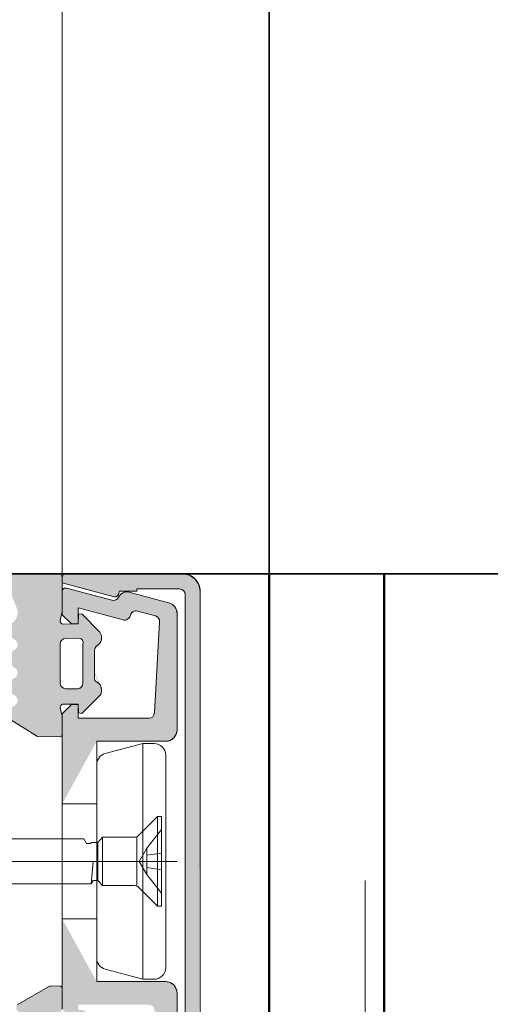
# Model space of a CAD drawing. Header units: millimetres. Extents: x 0 to 96, y -6 to 70.6.
# Tile 21 of 138: x 25.143 to 25.347, y -2.346 to -1.918. Entities that reach past the tile are written whole.
import ezdxf

# ---------------------------------------------------------------- set-up
doc = ezdxf.new("R2010")
doc.units = ezdxf.units.MM
doc.styles.add('Arial Narrow', font='ARIALN.TTF')
doc.dimstyles.new('Arch_Strakon_dimstyle', dxfattribs={"dimtxt": 15.75, "dimasz": 1, "dimexe": 1.25, "dimexo": 0.0625, "dimgap": 1, "dimtad": 0, "dimdec": 3, "dimzin": 12, "dimdsep": 46, "dimtxsty": 'Arial Narrow', "dimblk": 'Arrowhead_Tick', "dimsah": 1, "dimcen": 0, "dimse1": 1, "dimse2": 1, "dimclrd": 6, "dimclrt": 2, "dimazin": 0, "dimtfac": 1, "dimtdec": 4, "dimtmove": 0, "dimatfit": 3, "dimldrblk": 'NONE', "dimfxl": 1, "dimtvp": 1, "dimtolj": 1, "dimtzin": 0, "dimlwd": 13, "dimarcsym": 2})

# ---------------------------------------------------------------- blocks, each defined once
blk = doc.blocks.new('Arrowhead_Tick')
at = {"color": 0, "linetype": 'Continuous', "lineweight": -2}
for p, q in [((0, 20), (0, -10)), ((-1, 0), (0, 0)), ((10, 0), (0, 0))]:
    blk.add_line(p, q, dxfattribs=at)
at = {"color": 2, "linetype": 'Continuous', "lineweight": 35}
blk.add_line((4.419417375, 4.419417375), (-4.419417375, -4.419417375), dxfattribs=at)
blk = doc.blocks.new('*D90')
at = {"color": 6, "linetype": 'Continuous', "lineweight": 13}
blk.add_line((24.20626755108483, -1.338621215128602), (25.23360815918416, -1.338621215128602), dxfattribs=at)
at = {"layer": 'Defpoints', "color": 0}
for p in [(25.24360815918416, -1.338621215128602), (25.24360815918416, -3.830601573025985), (24.19626755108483, -4.559149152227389)]:
    blk.add_point(p, dxfattribs=at)
at = {"color": 6, "lineweight": 13, "xscale": 0.01, "yscale": 0.01, "zscale": 0.01}
for p, rotation in [((25.24360815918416, -1.338621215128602), 360), ((24.19626755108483, -1.338621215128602), 180)]:
    blk.add_blockref('Arrowhead_Tick', p, dxfattribs=dict(at, rotation=rotation))
at = {"color": 5, "lineweight": 0, "insert": (24.7199378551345, -1.199281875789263), "char_height": 0.175, "attachment_point": 5, "style": 'Arial Narrow'}
blk.add_mtext('\\A1;209', dxfattribs=at)
blk = doc.blocks.new('_None')
blk = doc.blocks.new('*D91')
at = {"color": 6, "linetype": 'Continuous', "lineweight": 13}
blk.add_line((25.25360815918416, -1.338621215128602), (27.6662513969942, -1.338621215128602), dxfattribs=at)
at = {"layer": 'Defpoints', "color": 0}
for p in [(27.6762513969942, -1.338621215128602), (27.6762513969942, -3.330601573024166), (25.24360815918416, -3.830601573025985)]:
    blk.add_point(p, dxfattribs=at)
at = {"color": 6, "lineweight": 13, "xscale": 0.01, "yscale": 0.01, "zscale": 0.01}
for p, rotation in [((27.6762513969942, -1.338621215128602), 360), ((25.24360815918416, -1.338621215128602), 180)]:
    blk.add_blockref('Arrowhead_Tick', p, dxfattribs=dict(at, rotation=rotation))
at = {"color": 5, "lineweight": 0, "insert": (26.45992977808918, -1.199281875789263), "char_height": 0.175, "attachment_point": 5, "style": 'Arial Narrow'}
blk.add_mtext('\\A1;487', dxfattribs=at)
blk = doc.blocks.new('*D215')
at = {"color": 6, "linetype": 'Continuous', "lineweight": 13}
blk.add_line((24.20626755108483, -0.169091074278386), (32.7942757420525, -0.169091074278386), dxfattribs=at)
at = {"layer": 'Defpoints', "color": 0}
for p in [(32.8042757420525, -0.169091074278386), (32.8042757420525, -1.667527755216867), (24.19626755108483, -4.559149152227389)]:
    blk.add_point(p, dxfattribs=at)
at = {"color": 6, "lineweight": 13, "xscale": 0.01, "yscale": 0.01, "zscale": 0.01}
blk.add_blockref('Arrowhead_Tick', (32.8042757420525, -0.169091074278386), dxfattribs=at)
at = {"color": 6, "lineweight": 13, "xscale": 0.01, "yscale": 0.01, "zscale": 0.01, "rotation": 180}
blk.add_blockref('Arrowhead_Tick', (24.19626755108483, -0.169091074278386), dxfattribs=at)
at = {"color": 2, "lineweight": 0, "insert": (28.50027164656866, -0.04002575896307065), "char_height": 0.1575, "attachment_point": 5, "style": 'Arial Narrow'}
blk.add_mtext('\\A1;1722', dxfattribs=at)

msp = doc.modelspace()

# ---------------------------------------------------------------- hatches: boundary and pattern name
at = {"lineweight": 13, "true_color": 0x3f0000}
for points in [[(25.17771449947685, -2.207379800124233), (25.17823729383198, -2.208479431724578), (25.17840780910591, -2.209685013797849), (25.17821048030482, -2.21088649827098), (25.1781267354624, -2.211119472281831), (25.17802884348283, -2.21134686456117), (25.17791717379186, -2.211567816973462), (25.17779214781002, -2.211781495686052), (25.16974970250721, -2.219771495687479), (25.16829970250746, -2.21959149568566), (25.16824970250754, -2.215706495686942), (25.16173999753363, -2.215731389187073), (25.16111586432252, -2.215875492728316), (25.16062313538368, -2.216284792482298), (25.16036700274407, -2.216871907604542), (25.16040214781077, -2.217511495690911), (25.16125214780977, -2.220856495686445), (25.16125214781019, -2.2289964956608), (25.16118247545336, -2.229345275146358), (25.16098857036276, -2.229643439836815), (25.16069801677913, -2.229848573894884), (25.16035214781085, -2.229931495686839), (25.15050214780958, -2.22987149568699), (25.13651992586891, -2.221086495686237), (25.1362985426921, -2.220584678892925), (25.13625214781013, -2.220038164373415), (25.13638577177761, -2.219506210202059), (25.13668492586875, -2.219046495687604), (25.14122214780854, -2.215801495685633), (25.14171760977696, -2.214934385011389), (25.14184313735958, -2.21394362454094), (25.14157958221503, -2.212980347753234), (25.14096714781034, -2.212191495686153), (25.13868714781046, -2.210886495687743), (25.13652584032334, -2.209086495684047), (25.13630946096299, -2.208596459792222), (25.13625214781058, -2.208063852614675), (25.13635931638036, -2.207539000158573), (25.1366208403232, -2.207071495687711), (25.14122714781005, -2.203811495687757), (25.14177223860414, -2.202955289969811), (25.14191101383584, -2.201949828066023), (25.14161823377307, -2.200977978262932), (25.14094714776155, -2.20021649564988), (25.13657873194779, -2.196971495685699), (25.13631513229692, -2.196460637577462), (25.13625214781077, -2.195889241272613), (25.13639814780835, -2.195333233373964), (25.13673373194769, -2.194866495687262), (25.14096714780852, -2.19184149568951), (25.14165070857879, -2.190983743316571), (25.14188814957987, -2.189912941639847), (25.14163122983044, -2.188846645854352), (25.14093214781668, -2.188001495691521), (25.13646990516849, -2.184706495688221), (25.13628245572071, -2.184170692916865), (25.13625214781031, -2.18360385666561), (25.13638139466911, -2.183051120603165), (25.13665990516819, -2.182556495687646), (25.14024714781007, -2.179831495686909), (25.14120995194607, -2.178554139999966), (25.14175767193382, -2.177051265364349), (25.14184253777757, -2.175453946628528), (25.14145714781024, -2.173901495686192), (25.13701792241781, -2.1629814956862), (25.14137292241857, -2.165596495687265), (25.13669509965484, -2.162643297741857), (25.13645296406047, -2.162243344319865), (25.13630295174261, -2.161800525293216), (25.13625214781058, -2.161335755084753), (25.13642256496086, -2.160483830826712), (25.13691162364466, -2.159765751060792), (25.13764193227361, -2.159295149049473), (25.13849792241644, -2.159146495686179), (25.16000449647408, -2.159147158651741), (25.1604822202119, -2.159243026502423), (25.16088699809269, -2.159514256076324), (25.16115732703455, -2.159919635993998), (25.16125213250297, -2.160397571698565), (25.16124714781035, -2.175401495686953), (25.16042714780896, -2.179325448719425), (25.16038422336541, -2.179911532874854), (25.16060552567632, -2.180455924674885), (25.16104520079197, -2.180845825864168), (25.16161214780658, -2.181000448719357), (25.16825254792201, -2.180897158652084), (25.16832714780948, -2.176586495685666), (25.16981714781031, -2.176541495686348), (25.17756214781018, -2.184471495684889), (25.1779056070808, -2.185013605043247), (25.17815751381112, -2.1856038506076), (25.17831132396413, -2.186226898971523), (25.17836304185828, -2.186866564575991), (25.17827438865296, -2.187702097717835), (25.17801237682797, -2.188500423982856), (25.17758867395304, -2.189225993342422), (25.17702214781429, -2.18984649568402), (25.17620714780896, -2.190551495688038), (25.17580515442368, -2.19094129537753), (25.17551867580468, -2.191422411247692), (25.17536752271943, -2.191961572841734), (25.17536214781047, -2.192521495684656), (25.17530214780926, -2.204186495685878), (25.17531412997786, -2.204735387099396), (25.17547971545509, -2.205258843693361), (25.17578558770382, -2.205714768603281), (25.17620714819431, -2.206066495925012), (25.17688697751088, -2.206486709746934), (25.17026214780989, -2.189496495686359), (25.17030274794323, -2.188717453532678), (25.17003477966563, -2.187984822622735), (25.16950111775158, -2.187415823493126), (25.1687871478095, -2.187101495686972), (25.16260214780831, -2.187146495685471), (25.16175737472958, -2.187403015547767), (25.16104878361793, -2.187929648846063), (25.16055956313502, -2.188664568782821), (25.16034714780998, -2.189521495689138), (25.16037714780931, -2.206961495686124), (25.16066239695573, -2.207744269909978), (25.16117695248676, -2.208399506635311), (25.16186977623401, -2.208862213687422), (25.16267214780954, -2.20908649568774), (25.16815214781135, -2.209116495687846), (25.16899020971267, -2.208846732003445), (25.16967520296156, -2.208293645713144), (25.17011548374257, -2.207531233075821), (25.17025214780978, -2.206661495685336), (25.17026214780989, -2.189496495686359)], [(25.22068035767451, -2.404512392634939), (25.21905456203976, -2.406945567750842), (25.21662138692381, -2.408571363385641), (25.21375126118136, -2.409142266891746), (25.16275126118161, -2.409142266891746), (25.16217723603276, -2.409028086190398), (25.16169060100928, -2.408702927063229), (25.1613654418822, -2.408216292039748), (25.16125126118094, -2.407642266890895), (25.16125126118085, -2.40526428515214), (25.18390819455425, -2.399193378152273), (25.18449221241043, -2.399155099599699), (25.18504642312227, -2.399343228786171), (25.18548645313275, -2.399729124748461), (25.18574531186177, -2.400254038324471), (25.18611728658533, -2.401642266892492), (25.19375126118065, -2.401642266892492), (25.19375126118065, -2.402642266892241), (25.21225126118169, -2.402642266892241), (25.21320796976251, -2.402451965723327), (25.21401902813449, -2.401910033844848), (25.21456096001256, -2.401098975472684), (25.21475126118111, -2.400142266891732), (25.2145609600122, -2.167185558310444), (25.21475126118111, -2.168142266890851), (25.21401902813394, -2.166374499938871), (25.21320796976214, -2.165832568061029), (25.21225126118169, -2.165642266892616), (25.19375126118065, -2.165642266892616), (25.19375126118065, -2.166642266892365), (25.18611728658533, -2.166642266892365), (25.18574531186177, -2.16803049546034), (25.18548645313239, -2.16855540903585), (25.18504642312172, -2.168941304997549), (25.18449221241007, -2.16912943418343), (25.18390819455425, -2.169091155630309), (25.16125126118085, -2.163020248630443), (25.16125126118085, -2.160642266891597), (25.1613654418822, -2.160068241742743), (25.16169060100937, -2.159581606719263), (25.16217723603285, -2.159256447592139), (25.1627512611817, -2.159142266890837), (25.21375126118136, -2.159142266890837), (25.21662138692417, -2.159713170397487), (25.21905456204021, -2.161338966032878), (25.22068035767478, -2.163772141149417), (25.22125126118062, -2.16664226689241)], [(25.1612525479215, -2.2591471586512), (25.1612525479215, -2.219897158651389), (25.16525254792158, -2.215897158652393), (25.16825254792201, -2.215897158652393), (25.16825254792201, -2.221897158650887), (25.19889053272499, -2.221897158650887), (25.19981438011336, -2.22172019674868), (25.20060743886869, -2.221214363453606), (25.20115743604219, -2.220451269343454), (25.20138650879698, -2.219538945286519), (25.20363721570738, -2.179918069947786), (25.20354061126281, -2.179074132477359), (25.20316699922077, -2.178311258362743), (25.20255951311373, -2.177717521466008), (25.2017882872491, -2.177361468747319), (25.19395829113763, -2.175263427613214), (25.19298492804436, -2.17519963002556), (25.19206124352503, -2.175513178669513), (25.19132786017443, -2.176156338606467), (25.1908964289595, -2.177031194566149), (25.1908101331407, -2.177353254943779), (25.19037870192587, -2.178228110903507), (25.18964531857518, -2.178871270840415), (25.18872163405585, -2.179184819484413), (25.18774827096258, -2.179121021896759), (25.16825254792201, -2.173897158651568), (25.16825254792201, -2.180897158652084), (25.16525254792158, -2.180897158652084), (25.1612525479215, -2.176897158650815), (25.1612525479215, -2.166729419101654), (25.16140723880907, -2.166065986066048), (25.16183940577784, -2.165539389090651), (25.1624599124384, -2.165258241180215), (25.1631407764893, -2.165280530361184), (25.18283773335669, -2.170558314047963), (25.18369898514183, -2.170634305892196), (25.18453461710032, -2.17041238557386), (25.18524468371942, -2.169919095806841), (25.18574425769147, -2.169213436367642), (25.18654357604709, -2.168084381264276), (25.18767968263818, -2.16729511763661), (25.18901669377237, -2.166940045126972), (25.1903946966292, -2.16706163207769), (25.20754664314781, -2.171657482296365), (25.20903039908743, -2.172329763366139), (25.21021931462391, -2.173443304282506), (25.21098719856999, -2.174879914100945), (25.21125254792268, -2.176487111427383), (25.21125254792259, -2.226897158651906), (25.21087194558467, -2.228810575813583), (25.20978808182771, -2.230432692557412), (25.20816596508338, -2.231516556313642), (25.20625254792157, -2.231897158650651), (25.17625254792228, -2.231897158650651)], [(25.1612525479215, -2.309147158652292), (25.1612525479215, -2.348397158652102), (25.16525254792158, -2.352397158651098), (25.16825254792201, -2.352397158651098), (25.16825254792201, -2.346397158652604), (25.19889053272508, -2.346397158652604), (25.19981438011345, -2.346574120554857), (25.20060743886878, -2.347079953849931), (25.20115743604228, -2.347843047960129), (25.20138650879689, -2.348755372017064), (25.20363721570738, -2.388376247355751), (25.20354061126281, -2.389220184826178), (25.20316699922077, -2.389983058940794), (25.20255951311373, -2.390576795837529), (25.2017882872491, -2.390932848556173), (25.19395829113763, -2.393030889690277), (25.19298492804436, -2.393094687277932), (25.19206124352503, -2.392781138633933), (25.19132786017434, -2.392137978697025), (25.1908964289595, -2.391263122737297), (25.1908101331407, -2.390941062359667), (25.19037870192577, -2.390066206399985), (25.18964531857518, -2.389423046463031), (25.18872163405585, -2.389109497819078), (25.18774827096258, -2.389173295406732), (25.16825254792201, -2.394397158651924), (25.16825254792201, -2.387397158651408), (25.16525254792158, -2.387397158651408), (25.1612525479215, -2.391397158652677), (25.1612525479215, -2.401564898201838), (25.16140723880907, -2.402228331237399), (25.16183940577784, -2.402754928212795), (25.1624599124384, -2.403036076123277), (25.1631407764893, -2.403013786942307), (25.18283773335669, -2.397736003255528), (25.18369898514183, -2.397660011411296), (25.18453461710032, -2.397881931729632), (25.18524468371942, -2.398375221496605), (25.18574425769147, -2.39908088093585), (25.18654357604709, -2.400209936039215), (25.18767968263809, -2.400999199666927), (25.18901669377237, -2.401354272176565), (25.1903946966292, -2.401232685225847), (25.2075466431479, -2.396636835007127), (25.20903039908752, -2.395964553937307), (25.21021931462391, -2.39485101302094), (25.21098719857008, -2.393414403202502), (25.21125254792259, -2.391807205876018), (25.21125254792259, -2.341397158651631), (25.21087194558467, -2.339483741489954), (25.20978808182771, -2.33786162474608), (25.20816596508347, -2.33677776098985), (25.20625254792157, -2.336397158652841), (25.17625254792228, -2.336397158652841)], [(25.19017526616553, -2.357994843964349), (25.19050539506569, -2.359192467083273), (25.19032927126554, -2.360422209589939), (25.18967626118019, -2.361479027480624), (25.18850126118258, -2.362299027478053), (25.18805021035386, -2.362791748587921), (25.18771397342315, -2.363368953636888), (25.18750786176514, -2.36400435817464), (25.18744126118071, -2.364669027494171), (25.18746626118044, -2.375234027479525), (25.1875171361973, -2.375959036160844), (25.18774515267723, -2.376649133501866), (25.1881362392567, -2.377261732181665), (25.1886662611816, -2.377759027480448), (25.18921626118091, -2.377989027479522), (25.18975211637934, -2.378467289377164), (25.19015856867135, -2.37905946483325), (25.1904122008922, -2.379731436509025), (25.19049840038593, -2.380444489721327), (25.1904293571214, -2.38108357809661), (25.19022541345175, -2.38169317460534), (25.18989598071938, -2.382245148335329), (25.18945626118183, -2.382714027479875), (25.17069126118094, -2.391579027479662), (25.16831745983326, -2.391231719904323), (25.16825058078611, -2.387402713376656), (25.16163107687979, -2.387299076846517), (25.16116079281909, -2.387686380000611), (25.16080249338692, -2.388179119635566), (25.16057901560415, -2.388745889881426), (25.16050460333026, -2.38935056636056), (25.1612458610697, -2.392897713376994), (25.16125126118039, -2.408279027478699), (25.16117173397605, -2.408604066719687), (25.16098180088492, -2.408879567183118), (25.16070630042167, -2.409069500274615), (25.16038126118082, -2.40914902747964), (25.14357781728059, -2.409151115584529), (25.1426777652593, -2.408938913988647), (25.14192274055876, -2.408405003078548), (25.14142269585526, -2.407627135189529), (25.14125045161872, -2.406718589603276), (25.14126251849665, -2.406480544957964), (25.14129859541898, -2.406244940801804), (25.14135831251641, -2.406014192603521), (25.14144105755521, -2.40579066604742), (25.14644262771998, -2.394129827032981), (25.14686018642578, -2.392392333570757), (25.14667676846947, -2.390614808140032), (25.14591321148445, -2.388999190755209), (25.14465626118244, -2.387729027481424), (25.14192355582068, -2.385607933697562), (25.14143170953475, -2.385003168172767), (25.14124298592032, -2.384246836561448), (25.14139305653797, -2.383481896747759), (25.14185355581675, -2.382852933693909), (25.14584126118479, -2.380259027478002), (25.14659727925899, -2.379507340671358), (25.14695484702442, -2.378502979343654), (25.14684393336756, -2.377442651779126), (25.14628626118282, -2.376534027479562), (25.14181769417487, -2.373287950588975), (25.1414026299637, -2.372741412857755), (25.14123894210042, -2.37207493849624), (25.14135359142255, -2.371398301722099), (25.14172769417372, -2.370822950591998), (25.14572626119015, -2.368279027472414), (25.14653885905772, -2.367403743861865), (25.14687791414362, -2.366258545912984), (25.14596626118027, -2.364119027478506), (25.14667280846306, -2.365081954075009), (25.14185425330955, -2.361202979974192), (25.14139030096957, -2.360637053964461), (25.14123377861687, -2.359922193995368), (25.14141879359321, -2.359214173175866), (25.14190502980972, -2.358667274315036), (25.14586626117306, -2.356039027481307), (25.14670251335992, -2.355147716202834), (25.14702134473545, -2.353967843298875), (25.1467478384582, -2.352776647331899), (25.14594626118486, -2.351854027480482), (25.14180233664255, -2.349107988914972), (25.14138964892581, -2.348511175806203), (25.14123087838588, -2.347803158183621), (25.14134919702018, -2.347087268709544), (25.14172733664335, -2.346467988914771), (25.15569626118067, -2.338384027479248), (25.15648126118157, -2.338454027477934), (25.15927626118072, -2.338240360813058), (25.16047586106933, -2.338457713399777), (25.16076793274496, -2.338526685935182), (25.16101510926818, -2.338696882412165), (25.1611837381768, -2.338945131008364), (25.16125086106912, -2.339237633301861), (25.16125086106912, -2.347442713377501), (25.16047626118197, -2.35044402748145), (25.16040067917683, -2.351135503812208), (25.1606203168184, -2.351795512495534), (25.16109516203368, -2.352303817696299), (25.16173871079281, -2.352567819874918), (25.16824841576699, -2.352592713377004), (25.16829798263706, -2.34874136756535), (25.16972841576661, -2.348692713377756), (25.18911126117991, -2.356824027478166), (25.18918410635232, -2.356872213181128), (25.18925553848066, -2.356922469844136), (25.18932549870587, -2.35697475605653), (25.18939392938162, -2.357029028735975), (25.18248126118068, -2.362039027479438), (25.18247155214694, -2.360979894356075), (25.18205780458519, -2.360004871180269), (25.18130283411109, -2.359261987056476), (25.18032126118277, -2.358864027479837), (25.16253126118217, -2.358919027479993), (25.16107095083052, -2.359700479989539), (25.16040076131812, -2.361215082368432), (25.16080453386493, -2.362821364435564), (25.16211126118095, -2.363839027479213), (25.16432126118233, -2.363954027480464), (25.16511166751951, -2.364250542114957), (25.16575541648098, -2.364796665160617), (25.16617679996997, -2.365528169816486), (25.16632626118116, -2.366359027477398), (25.16623626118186, -2.37360902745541), (25.16606541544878, -2.374452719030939), (25.16560198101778, -2.375178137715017), (25.16490824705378, -2.375687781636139), (25.16407745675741, -2.375913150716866), (25.16240626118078, -2.376044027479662), (25.16088357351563, -2.376922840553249), (25.16029536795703, -2.378579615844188), (25.16092300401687, -2.380221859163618), (25.16246626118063, -2.381064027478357), (25.18001126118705, -2.380959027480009), (25.18087453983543, -2.380762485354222), (25.18161813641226, -2.380281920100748), (25.18215193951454, -2.379575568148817), (25.18241126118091, -2.378729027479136), (25.18248126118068, -2.362039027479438)]]:
    msp.add_hatch(color=18, dxfattribs=at).paths.add_polyline_path(points)

# ---------------------------------------------------------------- linework, layer by layer
at = {"color": 6, "linetype": 'Continuous', "lineweight": 13}
for p, q in [((25.16124892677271, -1.667527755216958), (25.16125253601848, -2.159147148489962)), ((25.25125139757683, -1.667527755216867), (25.25125139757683, -2.409147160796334)), ((25.16000449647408, -2.159147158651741), (25.13849792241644, -2.159146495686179)), ((25.16125124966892, -2.159142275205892), (25.16100125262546, -2.159142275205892)), ((25.16125253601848, -2.159147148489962), (25.16100253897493, -2.159147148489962)), ((25.16124714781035, -2.175401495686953), (25.16125213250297, -2.160397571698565)), ((25.16125126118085, -2.160642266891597), (25.16125126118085, -2.163020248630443)), ((25.21375126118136, -2.159142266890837), (25.1627512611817, -2.159142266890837)), ((25.22125125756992, -2.159142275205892), (25.22100126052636, -2.159142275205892)), ((25.16125126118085, -2.163020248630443), (25.18390819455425, -2.169091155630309)), ((25.1631407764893, -2.165280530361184), (25.18283773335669, -2.170558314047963)), ((25.19375126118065, -2.166642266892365), (25.19375126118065, -2.165642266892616)), ((25.19375126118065, -2.165642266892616), (25.21225126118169, -2.165642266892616)), ((25.1612525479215, -2.176897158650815), (25.1612525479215, -2.166729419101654)), ((25.18574531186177, -2.16803049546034), (25.18611728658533, -2.166642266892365)), ((25.18611728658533, -2.166642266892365), (25.19375126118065, -2.166642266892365)), ((25.1903946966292, -2.16706163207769), (25.20754664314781, -2.171657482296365)), ((25.21475126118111, -2.168142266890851), (25.21475126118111, -2.400142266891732)), ((25.22125126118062, -2.401642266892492), (25.22125126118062, -2.16664226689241)), ((25.18774827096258, -2.179121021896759), (25.16825254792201, -2.173897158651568)), ((25.16825254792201, -2.173897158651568), (25.16825254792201, -2.180897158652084)), ((25.16042714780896, -2.179325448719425), (25.16124714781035, -2.175401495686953)), ((25.16525254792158, -2.180897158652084), (25.1612525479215, -2.176897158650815)), ((25.16832714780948, -2.176586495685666), (25.16825254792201, -2.180897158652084)), ((25.16981714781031, -2.176541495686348), (25.16832714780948, -2.176586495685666)), ((25.17756214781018, -2.184471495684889), (25.16981714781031, -2.176541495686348)), ((25.2017882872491, -2.177361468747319), (25.19395829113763, -2.175263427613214)), ((25.21125254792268, -2.176487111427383), (25.21125254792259, -2.226897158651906)), ((25.16825254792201, -2.180897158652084), (25.16161214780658, -2.181000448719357)), ((25.16825254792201, -2.180897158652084), (25.16525254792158, -2.180897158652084)), ((25.20138650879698, -2.219538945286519), (25.20363721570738, -2.179918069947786)), ((25.16260214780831, -2.187146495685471), (25.1687871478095, -2.187101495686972)), ((25.16037714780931, -2.206961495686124), (25.16034714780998, -2.189521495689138)), ((25.17026214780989, -2.189496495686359), (25.17025214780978, -2.206661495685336)), ((25.17620714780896, -2.190551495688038), (25.17702214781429, -2.18984649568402)), ((25.17530214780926, -2.204186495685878), (25.17536214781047, -2.192521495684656)), ((25.16815214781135, -2.209116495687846), (25.16267214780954, -2.20908649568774)), ((25.17688697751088, -2.206486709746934), (25.17620714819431, -2.206066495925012)), ((25.16974970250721, -2.219771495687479), (25.17779214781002, -2.211781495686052)), ((25.16125214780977, -2.220856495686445), (25.16040214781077, -2.217511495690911)), ((25.1612525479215, -2.219897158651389), (25.16525254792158, -2.215897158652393)), ((25.16173999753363, -2.215731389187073), (25.16824970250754, -2.215706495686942)), ((25.16525254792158, -2.215897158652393), (25.16825254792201, -2.215897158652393)), ((25.16824970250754, -2.215706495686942), (25.16829970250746, -2.21959149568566)), ((25.16825254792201, -2.215897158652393), (25.16825254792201, -2.221897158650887)), ((25.13651992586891, -2.221086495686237), (25.15050214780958, -2.22987149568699)), ((25.16125214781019, -2.2289964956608), (25.16125214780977, -2.220856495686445)), ((25.1612525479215, -2.348397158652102), (25.1612525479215, -2.219897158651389)), ((25.16825254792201, -2.221897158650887), (25.19889053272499, -2.221897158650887)), ((25.16829970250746, -2.21959149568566), (25.16974970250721, -2.219771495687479)), ((25.15050214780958, -2.22987149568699), (25.16035214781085, -2.229931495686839)), ((25.20625254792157, -2.231897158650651), (25.17625254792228, -2.231897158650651)), ((25.17625254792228, -2.231897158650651), (25.17625254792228, -2.336397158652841)), ((25.19625254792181, -2.232892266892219), (25.17995845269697, -2.237258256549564)), ((25.20125254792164, -2.232892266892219), (25.19625254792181, -2.232892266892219)), ((25.19625254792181, -2.232892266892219), (25.19625254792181, -2.335392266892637)), ((25.20625254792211, -2.330392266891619), (25.20625254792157, -2.237892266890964)), ((25.17625254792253, -2.242087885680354), (25.17625254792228, -2.326196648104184)), ((25.1612525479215, -2.2591471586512), (25.17625254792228, -2.2591471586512)), ((25.2027525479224, -2.264642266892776), (25.19448478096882, -2.272910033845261)), ((25.20450254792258, -2.264642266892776), (25.2027525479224, -2.264642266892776)), ((25.2027525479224, -2.264642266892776), (25.2027525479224, -2.303642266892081)), ((25.20450254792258, -2.303642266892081), (25.20450254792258, -2.264642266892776)), ((25.20450254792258, -2.27032065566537), (25.19800254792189, -2.278417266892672)), ((25.1612525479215, -2.274392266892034), (25.12914264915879, -2.274392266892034)), ((25.17061703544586, -2.274392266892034), (25.1612525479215, -2.274392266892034)), ((25.17177173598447, -2.276392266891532), (25.17061703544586, -2.274392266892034)), ((25.17351504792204, -2.276392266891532), (25.17177173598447, -2.276392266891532)), ((25.17405842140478, -2.275902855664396), (25.17351504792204, -2.276392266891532)), ((25.17675254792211, -2.275902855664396), (25.17405842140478, -2.275902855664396)), ((25.1787525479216, -2.27364226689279), (25.17675254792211, -2.275902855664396)), ((25.17675254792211, -2.275902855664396), (25.17675254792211, -2.292381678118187)), ((25.19271701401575, -2.273642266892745), (25.1787525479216, -2.27364226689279)), ((25.1787525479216, -2.27364226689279), (25.1787525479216, -2.294642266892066)), ((25.19367373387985, -2.273451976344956), (25.19367373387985, -2.294832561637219)), ((25.19800254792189, -2.278417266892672), (25.19469721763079, -2.284142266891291)), ((25.19800254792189, -2.278417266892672), (25.19800254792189, -2.289867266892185)), ((25.20450254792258, -2.280523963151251), (25.19800254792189, -2.281490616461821)), ((25.21125254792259, -2.284147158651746), (24.87125254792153, -2.284147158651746)), ((25.16125124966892, -2.284142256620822), (25.16100125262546, -2.284142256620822)), ((25.16125253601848, -2.284147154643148), (25.16100253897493, -2.284147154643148)), ((25.17387865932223, -2.293892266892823), (25.17475079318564, -2.284142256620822)), ((25.19469721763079, -2.284142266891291), (25.19800254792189, -2.289867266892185)), ((25.19800254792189, -2.286793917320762), (25.20450254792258, -2.287760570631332)), ((25.19800254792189, -2.289867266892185), (25.20450254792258, -2.297963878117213)), ((25.12914264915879, -2.293892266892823), (25.1612525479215, -2.293892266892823)), ((25.1612525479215, -2.293892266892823), (25.17387865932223, -2.293892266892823)), ((25.17387865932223, -2.293892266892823), (25.17475079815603, -2.292381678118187)), ((25.17475079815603, -2.292381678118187), (25.17675254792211, -2.292381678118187)), ((25.17675254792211, -2.292381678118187), (25.1787525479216, -2.294642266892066)), ((25.1787525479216, -2.294642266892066), (25.19271701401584, -2.294642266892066)), ((25.29304674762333, -2.292480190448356), (25.29304674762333, -3.330601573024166)), ((25.19448478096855, -2.295374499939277), (25.2027525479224, -2.303642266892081)), ((25.2027525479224, -2.303642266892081), (25.20450254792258, -2.303642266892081)), ((25.1612525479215, -2.309147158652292), (25.17625254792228, -2.309147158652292)), ((25.17995845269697, -2.331026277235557), (25.19625254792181, -2.335392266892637)), ((25.17625254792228, -2.336397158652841), (25.20625254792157, -2.336397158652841)), ((25.19625254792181, -2.335392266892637), (25.20125254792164, -2.335392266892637)), ((25.15569626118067, -2.338384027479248), (25.14172733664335, -2.346467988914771)), ((25.15648126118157, -2.338454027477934), (25.15569626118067, -2.338384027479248)), ((25.15927626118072, -2.338240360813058), (25.15648126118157, -2.338454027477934)), ((25.16047586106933, -2.338457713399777), (25.15927626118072, -2.338240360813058)), ((25.16125086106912, -2.347442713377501), (25.16125086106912, -2.339237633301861)), ((25.21125254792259, -2.341397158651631), (25.21125254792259, -2.391807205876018))]:
    msp.add_line(p, q, dxfattribs=at)
at = {"color": 2, "linetype": 'Continuous', "lineweight": 35}
for p, q in [((25.25125139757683, -1.677856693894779), (25.25125139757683, -4.911774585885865)), ((25.25125139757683, -1.677856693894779), (25.25125139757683, -4.911774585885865)), ((23.48529369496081, -2.159149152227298), (33.61362383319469, -2.159149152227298))]:
    msp.add_line(p, q, dxfattribs=at)
at = {"color": 9, "linetype": 'Continuous', "lineweight": 0}
for p, q in [((25.1604822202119, -2.159243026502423), (25.16088699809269, -2.159514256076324)), ((25.16088699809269, -2.159514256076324), (25.16115732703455, -2.159919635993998)), ((25.16115732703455, -2.159919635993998), (25.16125213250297, -2.160397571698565)), ((25.16125126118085, -2.160642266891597), (25.1613654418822, -2.160068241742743)), ((25.16125126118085, -2.163020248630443), (25.16125126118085, -2.160642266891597)), ((25.1613654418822, -2.160068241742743), (25.16169060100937, -2.159581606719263)), ((25.16169060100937, -2.159581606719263), (25.16217723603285, -2.159256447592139)), ((25.16217723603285, -2.159256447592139), (25.1627512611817, -2.159142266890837)), ((25.1627512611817, -2.159142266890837), (25.21375126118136, -2.159142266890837)), ((25.21375126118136, -2.159142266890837), (25.21662138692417, -2.159713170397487)), ((25.21662138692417, -2.159713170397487), (25.21905456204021, -2.161338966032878)), ((25.21905456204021, -2.161338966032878), (25.22068035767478, -2.163772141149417)), ((25.18390819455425, -2.169091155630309), (25.16125126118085, -2.163020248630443)), ((25.1612525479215, -2.166729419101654), (25.16140723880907, -2.166065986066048)), ((25.16140723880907, -2.166065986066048), (25.16183940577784, -2.165539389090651)), ((25.16183940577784, -2.165539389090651), (25.1624599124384, -2.165258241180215)), ((25.1624599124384, -2.165258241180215), (25.1631407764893, -2.165280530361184)), ((25.1631407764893, -2.165280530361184), (25.18283773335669, -2.170558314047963)), ((25.21225126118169, -2.165642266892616), (25.19375126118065, -2.165642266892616)), ((25.19375126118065, -2.165642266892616), (25.19375126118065, -2.166642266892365)), ((25.21320796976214, -2.165832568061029), (25.21225126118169, -2.165642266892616)), ((25.21401902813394, -2.166374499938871), (25.21320796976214, -2.165832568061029)), ((25.2145609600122, -2.167185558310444), (25.21401902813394, -2.166374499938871)), ((25.22068035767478, -2.163772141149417), (25.22125126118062, -2.16664226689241)), ((25.1612525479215, -2.176897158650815), (25.1612525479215, -2.166729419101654)), ((25.18283773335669, -2.170558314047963), (25.18369898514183, -2.170634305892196)), ((25.18369898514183, -2.170634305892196), (25.18453461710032, -2.17041238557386)), ((25.18449221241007, -2.16912943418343), (25.18390819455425, -2.169091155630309)), ((25.18504642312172, -2.168941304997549), (25.18449221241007, -2.16912943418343)), ((25.18453461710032, -2.17041238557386), (25.18524468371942, -2.169919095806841)), ((25.18548645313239, -2.16855540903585), (25.18504642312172, -2.168941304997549)), ((25.18524468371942, -2.169919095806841), (25.18574425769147, -2.169213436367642)), ((25.18574531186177, -2.16803049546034), (25.18548645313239, -2.16855540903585)), ((25.18574425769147, -2.169213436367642), (25.18654357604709, -2.168084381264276)), ((25.18611728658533, -2.166642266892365), (25.18574531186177, -2.16803049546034)), ((25.19375126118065, -2.166642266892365), (25.18611728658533, -2.166642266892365)), ((25.18654357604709, -2.168084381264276), (25.18767968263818, -2.16729511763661)), ((25.18767968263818, -2.16729511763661), (25.18901669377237, -2.166940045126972)), ((25.18901669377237, -2.166940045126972), (25.1903946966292, -2.16706163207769)), ((25.1903946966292, -2.16706163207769), (25.20754664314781, -2.171657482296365)), ((25.21475126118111, -2.168142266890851), (25.2145609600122, -2.167185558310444)), ((25.21475126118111, -2.400142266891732), (25.21475126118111, -2.168142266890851)), ((25.22125126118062, -2.16664226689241), (25.22125126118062, -2.401642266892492)), ((25.18774827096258, -2.179121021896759), (25.16825254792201, -2.173897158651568)), ((25.16825254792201, -2.173897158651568), (25.16825254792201, -2.180897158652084)), ((25.20754664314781, -2.171657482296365), (25.20903039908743, -2.172329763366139)), ((25.20903039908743, -2.172329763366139), (25.21021931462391, -2.173443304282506)), ((25.21021931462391, -2.173443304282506), (25.21098719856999, -2.174879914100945)), ((25.21098719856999, -2.174879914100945), (25.21125254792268, -2.176487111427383)), ((25.16525254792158, -2.180897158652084), (25.1612525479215, -2.176897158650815)), ((25.18872163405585, -2.179184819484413), (25.18774827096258, -2.179121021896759)), ((25.18964531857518, -2.178871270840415), (25.18872163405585, -2.179184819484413)), ((25.19037870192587, -2.178228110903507), (25.18964531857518, -2.178871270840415)), ((25.1908101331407, -2.177353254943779), (25.19037870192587, -2.178228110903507)), ((25.1908964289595, -2.177031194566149), (25.1908101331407, -2.177353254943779)), ((25.19132786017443, -2.176156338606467), (25.1908964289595, -2.177031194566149)), ((25.19206124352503, -2.175513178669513), (25.19132786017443, -2.176156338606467)), ((25.19298492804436, -2.17519963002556), (25.19206124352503, -2.175513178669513)), ((25.19395829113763, -2.175263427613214), (25.19298492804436, -2.17519963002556)), ((25.2017882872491, -2.177361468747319), (25.19395829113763, -2.175263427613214)), ((25.20255951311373, -2.177717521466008), (25.2017882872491, -2.177361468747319)), ((25.20316699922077, -2.178311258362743), (25.20255951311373, -2.177717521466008)), ((25.20354061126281, -2.179074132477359), (25.20316699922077, -2.178311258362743)), ((25.20363721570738, -2.179918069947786), (25.20354061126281, -2.179074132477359)), ((25.21125254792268, -2.176487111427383), (25.21125254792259, -2.226897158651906)), ((25.16038422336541, -2.179911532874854), (25.16060552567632, -2.180455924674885)), ((25.16060552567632, -2.180455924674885), (25.16104520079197, -2.180845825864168)), ((25.16104520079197, -2.180845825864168), (25.16161214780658, -2.181000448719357)), ((25.16825254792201, -2.180897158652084), (25.16525254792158, -2.180897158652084)), ((25.20138650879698, -2.219538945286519), (25.20363721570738, -2.179918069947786)), ((25.16175737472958, -2.187403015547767), (25.16104878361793, -2.187929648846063)), ((25.16950111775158, -2.187415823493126), (25.1687871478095, -2.187101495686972)), ((25.17003477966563, -2.187984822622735), (25.16950111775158, -2.187415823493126)), ((25.1779056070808, -2.185013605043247), (25.17815751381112, -2.1856038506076)), ((25.17827438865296, -2.187702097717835), (25.17801237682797, -2.188500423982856)), ((25.17815751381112, -2.1856038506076), (25.17831132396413, -2.186226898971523)), ((25.17831132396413, -2.186226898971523), (25.17836304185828, -2.186866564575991)), ((25.16055956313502, -2.188664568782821), (25.16034714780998, -2.189521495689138)), ((25.16104878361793, -2.187929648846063), (25.16055956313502, -2.188664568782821)), ((25.17030274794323, -2.188717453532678), (25.17003477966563, -2.187984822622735)), ((25.17536752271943, -2.191961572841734), (25.17536214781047, -2.192521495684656)), ((25.17551867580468, -2.191422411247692), (25.17536752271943, -2.191961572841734)), ((25.17580515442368, -2.19094129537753), (25.17551867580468, -2.191422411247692)), ((25.17758867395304, -2.189225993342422), (25.17702214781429, -2.18984649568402)), ((25.17801237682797, -2.188500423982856), (25.17758867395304, -2.189225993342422)), ((25.17531412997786, -2.204735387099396), (25.17547971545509, -2.205258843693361)), ((25.16066239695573, -2.207744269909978), (25.16117695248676, -2.208399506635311)), ((25.16117695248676, -2.208399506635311), (25.16186977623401, -2.208862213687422)), ((25.16186977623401, -2.208862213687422), (25.16267214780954, -2.20908649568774)), ((25.16899020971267, -2.208846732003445), (25.16967520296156, -2.208293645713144)), ((25.16967520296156, -2.208293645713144), (25.17011548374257, -2.207531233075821)), ((25.17011548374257, -2.207531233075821), (25.17025214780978, -2.206661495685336)), ((25.17547971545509, -2.205258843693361), (25.17578558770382, -2.205714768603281)), ((25.17578558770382, -2.205714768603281), (25.17620714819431, -2.206066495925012)), ((25.17771449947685, -2.207379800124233), (25.17823729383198, -2.208479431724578)), ((25.17823729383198, -2.208479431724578), (25.17840780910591, -2.209685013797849)), ((25.17791717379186, -2.211567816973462), (25.17779214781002, -2.211781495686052)), ((25.17802884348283, -2.21134686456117), (25.17791717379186, -2.211567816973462)), ((25.1781267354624, -2.211119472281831), (25.17802884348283, -2.21134686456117)), ((25.17840780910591, -2.209685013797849), (25.17821048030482, -2.21088649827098)), ((25.16062313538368, -2.216284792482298), (25.16036700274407, -2.216871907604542)), ((25.16036700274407, -2.216871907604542), (25.16040214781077, -2.217511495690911)), ((25.16111586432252, -2.215875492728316), (25.16062313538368, -2.216284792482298)), ((25.1612525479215, -2.219897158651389), (25.16525254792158, -2.215897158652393)), ((25.16525254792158, -2.215897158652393), (25.16825254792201, -2.215897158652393)), ((25.16825254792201, -2.215897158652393), (25.16825254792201, -2.221897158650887)), ((25.1612525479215, -2.2591471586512), (25.1612525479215, -2.219897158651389)), ((25.16825254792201, -2.221897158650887), (25.19889053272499, -2.221897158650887)), ((25.19889053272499, -2.221897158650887), (25.19981438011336, -2.22172019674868)), ((25.19981438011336, -2.22172019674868), (25.20060743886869, -2.221214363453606)), ((25.20060743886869, -2.221214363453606), (25.20115743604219, -2.220451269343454)), ((25.20115743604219, -2.220451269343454), (25.20138650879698, -2.219538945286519)), ((25.16069801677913, -2.229848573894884), (25.16035214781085, -2.229931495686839)), ((25.16098857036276, -2.229643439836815), (25.16069801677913, -2.229848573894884)), ((25.16118247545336, -2.229345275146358), (25.16098857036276, -2.229643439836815)), ((25.20978808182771, -2.230432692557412), (25.20816596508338, -2.231516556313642)), ((25.21087194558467, -2.228810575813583), (25.20978808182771, -2.230432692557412)), ((25.21125254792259, -2.226897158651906), (25.21087194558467, -2.228810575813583)), ((25.20625254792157, -2.231897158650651), (25.17625254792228, -2.231897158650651)), ((25.17625254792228, -2.231897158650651), (25.17625254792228, -2.2591471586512)), ((25.20816596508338, -2.231516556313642), (25.20625254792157, -2.231897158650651)), ((25.17625254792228, -2.2591471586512), (25.1612525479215, -2.2591471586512)), ((25.1612525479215, -2.309147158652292), (25.17625254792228, -2.309147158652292)), ((25.1612525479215, -2.348397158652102), (25.1612525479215, -2.309147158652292)), ((25.17625254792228, -2.309147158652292), (25.17625254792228, -2.336397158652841)), ((25.17625254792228, -2.336397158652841), (25.20625254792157, -2.336397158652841)), ((25.20625254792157, -2.336397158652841), (25.20816596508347, -2.33677776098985)), ((25.20816596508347, -2.33677776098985), (25.20978808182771, -2.33786162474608)), ((25.16076793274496, -2.338526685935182), (25.16101510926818, -2.338696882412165)), ((25.16101510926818, -2.338696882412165), (25.1611837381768, -2.338945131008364)), ((25.1611837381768, -2.338945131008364), (25.16125086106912, -2.339237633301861)), ((25.20978808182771, -2.33786162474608), (25.21087194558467, -2.339483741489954)), ((25.21087194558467, -2.339483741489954), (25.21125254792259, -2.341397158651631)), ((25.21125254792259, -2.341397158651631), (25.21125254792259, -2.391807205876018))]:
    msp.add_line(p, q, dxfattribs=at)
at = {"color": 4, "linetype": 'Continuous', "lineweight": 50}
for p, q in [((25.25125139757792, -2.159149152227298), (25.25125139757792, -2.959140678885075)), ((25.30125139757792, -2.159149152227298), (25.30125139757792, -2.909140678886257))]:
    msp.add_line(p, q, dxfattribs=at)
at = {"color": 7, "linetype": 'Continuous', "lineweight": 18}
for p, q in [((25.25125139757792, -2.159149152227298), (25.25125139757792, -3.104172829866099)), ((25.30125139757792, -2.159149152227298), (25.30125139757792, -3.05313390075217))]:
    msp.add_line(p, q, dxfattribs=at)
at = {"color": 6, "linetype": 'Continuous', "lineweight": 13}
for centre, radius, start, end in [((25.16000213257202, -2.160397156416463), 0.001249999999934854, 359.9809648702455, 89.89164664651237), ((25.16275126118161, -2.160642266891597), 0.001500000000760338, 89.99999999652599, 180), ((25.21375126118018, -2.166642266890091), 0.007500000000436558, 359.9999999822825, 89.99999999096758), ((25.16275254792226, -2.166729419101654), 0.001500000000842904, 75.00000003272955, 180), ((25.21225126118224, -2.168142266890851), 0.002499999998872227, 0, 90.00000001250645), ((25.18348478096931, -2.168143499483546), 0.002499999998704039, 254.999999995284, 334.6608985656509), ((25.18429642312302, -2.167642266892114), 0.001499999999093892, 254.9999999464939, 344.9999999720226), ((25.18935942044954, -2.170925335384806), 0.00400000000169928, 75.00000001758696, 154.6608985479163), ((25.20625254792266, -2.176487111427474), 0.00500000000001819, 1.042204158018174e-09, 75.00000000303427), ((25.1883953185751, -2.176706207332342), 0.0024999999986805, 254.9999999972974, 345.0000000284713), ((25.19331124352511, -2.177678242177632), 0.0024999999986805, 74.99999999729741, 165.0000000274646), ((25.20114123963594, -2.179776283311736), 0.002499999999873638, 356.7487451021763, 74.99999998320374), ((25.16165944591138, -2.179710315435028), 0.001291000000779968, 162.6555675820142, 267.9003962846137), ((25.16291735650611, -2.189703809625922), 0.002576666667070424, 97.02670611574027, 175.942604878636), ((25.16837418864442, -2.18900752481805), 0.001950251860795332, 345.4797648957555, 77.77527393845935), ((25.17438137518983, -2.186866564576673), 0.003981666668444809, 311.5469063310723, 9.815649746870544e-09), ((25.17438137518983, -2.186866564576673), 0.003981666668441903, 9.815652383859e-09, 36.97913922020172), ((25.17747558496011, -2.192261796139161), 0.002129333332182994, 126.5623246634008, 187.0053973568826), ((25.17722412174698, -2.204419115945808), 0.001936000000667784, 173.0989464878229, 238.3118107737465), ((25.16297421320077, -2.206458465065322), 0.002645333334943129, 190.9619901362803, 263.4432061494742), ((25.16784609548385, -2.20672903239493), 0.002407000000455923, 277.3049872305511, 1.607842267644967), ((25.17437796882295, -2.209640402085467), 0.004029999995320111, 341.988672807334, 51.49500937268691), ((25.17437796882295, -2.209640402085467), 0.004029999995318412, 327.9074291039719, 341.988672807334), ((25.16173137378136, -2.217117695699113), 0.00138633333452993, 89.64358658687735, 196.5025884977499), ((25.19889053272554, -2.219397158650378), 0.002500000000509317, 269.9999999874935, 356.7487451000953), ((25.16030917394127, -2.22898947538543), 0.0009430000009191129, 272.6119558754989, 359.5734508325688), ((25.20625254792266, -2.226897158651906), 0.004999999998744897, 269.9999999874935, 0), ((25.20125254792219, -2.237892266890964), 0.004999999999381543, 0, 90.00000000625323), ((25.18125254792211, -2.242087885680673), 0.004999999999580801, 104.9999999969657, 179.9999999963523), ((25.19271701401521, -2.271142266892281), 0.002500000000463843, 270.0000000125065, 315.0000000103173), ((25.19271701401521, -2.297142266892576), 0.002500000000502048, 44.99999999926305, 89.99999998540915), ((25.18125254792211, -2.326196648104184), 0.004999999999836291, 180, 255.0000000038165), ((25.20125254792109, -2.330392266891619), 0.005000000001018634, 270.0000000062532, 0), ((25.20625254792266, -2.341397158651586), 0.004999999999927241, 359.9999999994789, 90.00000001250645), ((25.16043817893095, -2.33927017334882), 0.0008133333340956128, 2.29291609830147, 87.34450741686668)]:
    msp.add_arc(centre, radius, start, end, dxfattribs=at)

# ---------------------------------------------------------------- dimensions: what is measured, and where the dimension line sits
at = {"lineweight": 0}
for base, p2, text, override, picture, middle in [((32.8042757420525, -0.169091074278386), (32.8042757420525, -1.667527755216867), '1722', {"dimscale": 0.01, "dimtxt": 15.75, "dimasz": 1, "dimgap": 5, "dimtad": 1, "dimjust": 0, "dimtih": 0, "dimtoh": 0, "dimdec": 3, "dimdsep": 46, "dimtxsty": 'Arial Narrow', "dimclrd": 6, "dimclrt": 2, "dimtix": 1, "dimtofl": 255, "dimtmove": 0, "dimatfit": 2, "dimfxl": 0, "dimfxlon": 0, "dimtvp": 31.74603174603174, "dimlwd": 13}, '*D215', (28.50027164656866, -0.1690910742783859)), ((25.24360815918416, -1.338621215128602), (25.24360815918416, -3.830601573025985), '209', {"dimscale": 0.01, "dimtxt": 17.5, "dimasz": 1, "dimgap": 5, "dimtad": 1, "dimjust": 0, "dimtih": 0, "dimtoh": 0, "dimdec": 3, "dimdsep": 46, "dimtxsty": 'Arial Narrow', "dimclrd": 6, "dimclrt": 5, "dimtix": 1, "dimtofl": 255, "dimtmove": 0, "dimatfit": 2, "dimfxl": 0, "dimfxlon": 0, "dimtvp": 28.57142857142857, "dimlwd": 13}, '*D90', (24.7199378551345, -1.338621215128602))]:
    dim = msp.add_linear_dim(base=base, p1=(24.19626755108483, -4.559149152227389), p2=p2, text=text, dimstyle='Arch_Strakon_dimstyle', override=override, dxfattribs=at)
    dim.commit()
    dim.dimension.update_dxf_attribs({"geometry": picture, "text_midpoint": middle, "dimtype": 160})
dim = msp.add_linear_dim(base=(27.6762513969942, -1.338621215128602), p1=(25.24360815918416, -3.830601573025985), p2=(27.6762513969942, -3.330601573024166), angle=5.229792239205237e-15, text='487', dimstyle='Arch_Strakon_dimstyle', override={"dimscale": 0.01, "dimtxt": 17.5, "dimasz": 1, "dimgap": 5, "dimtad": 1, "dimjust": 0, "dimtih": 0, "dimtoh": 0, "dimdec": 3, "dimdsep": 46, "dimtxsty": 'Arial Narrow', "dimclrd": 6, "dimclrt": 5, "dimtix": 1, "dimtofl": 255, "dimtmove": 0, "dimatfit": 2, "dimfxl": 0, "dimfxlon": 0, "dimtvp": 28.57142857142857, "dimlwd": 13}, dxfattribs=at)
dim.commit()
dim.dimension.update_dxf_attribs({"geometry": '*D91', "text_midpoint": (26.45992977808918, -1.338621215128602), "dimtype": 160})

doc.saveas('drawing.dxf')
